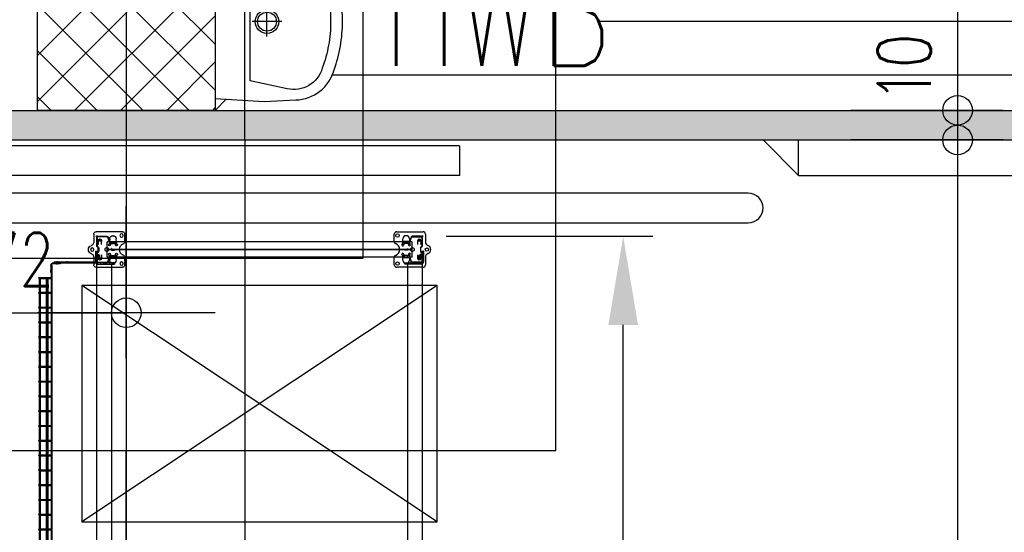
# Model space of a CAD drawing. Extents: x 34560 to 100229, y -303284 to -152113.
# Tile 31 of 74: x 82329 to 85654, y -275850 to -274117. Entities that reach past the tile are written whole.
import ezdxf
from ezdxf.enums import TextEntityAlignment as Align

# ---------------------------------------------------------------- set-up
doc = ezdxf.new("R2010")
doc.units = 0
doc.header["$LTSCALE"] = 100
doc.header["$PDMODE"] = 1
for name, pattern in [('A__G__-_-_RA_-A-$0$STRICHPUNKT', [25.4, 12.7, -6.35, 0, -6.35]), ('A_AGEG-_-____-A-$0$VERDECKT', [9.525, 6.35, -3.175]), ('A_AGEG-_-____-A-$0$VERDECKT2', [4.7625, 3.175, -1.5875]), ('MITTELLINIE', [2, 1.25, -0.25, 0.25, -0.25]), ('VERDECKT2', [0.1875, 0.125, -0.0625])]:
    doc.linetypes.add(name, pattern=pattern)
doc.layers.get('0').update_dxf_attribs({"linetype": 'CONTINUOUS'})
doc.layers.get('Defpoints').update_dxf_attribs({"linetype": 'CONTINUOUS'})
for name, color, linetype in [('A1-REFE-001---', 1, 'CONTINUOUS'), ('A__G__-_-_RA_-A-$0$A1-ACHS-RAS---', 7, 'A__G__-_-_RA_-A-$0$STRICHPUNKT'), ('A_AGEG-_-____-A-$0$A2-ANSI-EF----', 1, 'CONTINUOUS'), ('A_AGEG-_-____-A-$0$A2-TUER-SYM050', 6, 'CONTINUOUS'), ('A_AGEG-_-____-A-$0$A2-TUER-SYM100', 6, 'CONTINUOUS'), ('A_AGEG-_-____-A-$0$A2-TUER-SYM200', 6, 'CONTINUOUS'), ('A_AGEG-_-____-A-$0$A2-VERD-UNT---', 1, 'A_AGEG-_-____-A-$0$VERDECKT'), ('A_AGEG-_-____-A-$0$A2-WAND-BFT---', 3, 'CONTINUOUS'), ('A_AGEG-_-____-A-$0$A2-WAND-PAN---', 7, 'CONTINUOUS'), ('A_AGEG-_-____-A-$0$A3-BEMA-SS-100', 8, 'CONTINUOUS'), ('A_AGEG-_-____-A-$0$A3-DECK-HOE', 5, 'A_AGEG-_-____-A-$0$VERDECKT2'), ('A_AGEG-_-____-A-$0$A4-EINR-SAN---', 5, 'CONTINUOUS'), ('A_AGEG-_-____-A-$0$A4-LINI-EF----', 1, 'CONTINUOUS'), ('A_AGEG-_-____-A-$0$A5-SCHR-FT----', 81, 'CONTINUOUS'), ('A_AGEG-_-____-A-$0$A5-SCHR-PAN---', 5, 'CONTINUOUS'), ('BITO_BUILDING', 8, 'CONTINUOUS'), ('BITO_DIMENSION', 7, 'CONTINUOUS'), ('BITO_FUßPLATTE', 2, 'CONTINUOUS'), ('BITO_PACKAGING', 4, 'CONTINUOUS'), ('BITO_RACKING_STA', 1, 'CONTINUOUS'), ('BITO_TRAVERSEN', 3, 'CONTINUOUS'), ('BITO_ZUBEHÖR', 5, 'CONTINUOUS')]:
    doc.layers.add(name, color=color, linetype=linetype)
doc.styles.add('A_AGEG-_-____-A-$0$NORMAL', font='romans.shx', dxfattribs={"width": 0.75})
doc.styles.get("Standard").update_dxf_attribs({"font": 'ARIAL.TTF'})
doc.dimstyles.new('A_AGEG-_-____-A-$0$100A_BEM25', dxfattribs={"dimtxt": 25, "dimasz": 25, "dimexe": 0, "dimexo": 0, "dimgap": 0, "dimtad": 0, "dimzin": 0, "dimtxsty": 'A_AGEG-_-____-A-$0$NORMAL', "dimcen": 25, "dimse1": 1, "dimse2": 1, "dimclrd": 256, "dimclre": 256, "dimclrt": 210, "dimazin": 0, "dimtfac": 0.4, "dimtix": 1, "dimtofl": 0, "dimtmove": 0, "dimatfit": 3, "dimfxl": 0, "dimtvp": 0.8, "dimtolj": 1, "dimtzin": 0, "dimarcsym": 0})
doc.dimstyles.new('BITO_100', dxfattribs={"dimscale": 100, "dimtxt": 2.5, "dimasz": 3, "dimexe": 1, "dimexo": 1, "dimgap": 1, "dimtad": 1, "dimdsep": 46, "dimtxsty": 'Standard', "dimcen": 0.09, "dimclrd": 256, "dimclre": 256, "dimclrt": 256, "dimazin": 0, "dimtfac": 0.8, "dimtix": 1, "dimtofl": 0, "dimtmove": 0, "dimatfit": 3, "dimfxl": 0, "dimtolj": 1, "dimtzin": 0, "dimlwd": -1, "dimarcsym": 0})

# ---------------------------------------------------------------- blocks, each defined once
blk = doc.blocks.new('A_AGEG-_-____-A-$0$BFT_STUETZE_60')
at = {"layer": 'A_AGEG-_-____-A-$0$A5-SCHR-FT----'}
h = blk.add_hatch(dxfattribs=at)
h.set_pattern_fill('ANSI37', color=256, scale=3.464567, style=0)
h.set_pattern_definition([(45, (42883.72, -18623.774), (-7.7781746, 7.7781746), []), (135, (42883.72, -18623.774), (-7.7781746, -7.7781746), [])])
h.paths.add_polyline_path([(-30, -30), (30, -30), (30, 30), (-30, 30)])
at = {"layer": 'A_AGEG-_-____-A-$0$A2-WAND-BFT---'}
blk.add_lwpolyline([(-30, -30), (30, -30), (30, 30), (-30, 30)], close=True, dxfattribs=at)
blk = doc.blocks.new('A_AGEG-_-____-A-$0$sa-g-01')
for p, q in [((0, -22.5), (0, -12.5)), ((-5, -17.5), (5, -17.5))]:
    blk.add_line(p, q)
at = {"flags": 128}
for points in [[(-27, -16.6015), (-26.4768, -27.2145), (-26.4768, -27.2145, 0.158730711), (-23.49845, -35.35765, 0.158736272), (-16.2959, -40.1851), (-16.2959, -40.1851, 0.042676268), (-8.2683, -42.2893, 0.042789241), (0, -42.9982, 0.042790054), (8.2683, -42.2893, 0.042675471), (16.2959, -40.1851), (16.2959, -40.1851, 0.15873341), (23.49845, -35.35765, 0.158734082), (26.4768, -27.2145), (27, -16.6015), (26, 0), (-26, 0), (-27, -16.6015)], [(22.692, -24.3583), (22.692, -24.3583, -0.19122881), (21.56285, -31.65085, -0.191236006), (15.7394, -36.1833), (15.7394, -36.1833, -0.044175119), (7.9944, -38.2883, -0.044300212), (0, -38.998, -0.044300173), (-7.9944, -38.2883, -0.044175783), (-15.7394, -36.1833), (-15.7394, -36.1833, -0.191236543), (-21.56285, -31.65085, -0.191228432), (-22.692, -24.3583), (-19.9624, -11.8001), (19.9624, -11.8001), (22.692, -24.3583)]]:
    blk.add_lwpolyline(points, format="xyb", close=True, dxfattribs=at)
for radius in [4, 3.2]:
    blk.add_circle((0, -17.5), radius)
blk = doc.blocks.new('A_AGEG-_-____-A-$0$FA7')
at = {"layer": 'A_AGEG-_-____-A-$0$A2-VERD-UNT---'}
for points in [[(-145, -145), (145, -145), (145, 145), (-145, 145)], [(-80, -80), (80, -80), (80, 80), (-80, 80)], [(-40, -40), (40, -40), (40, 40), (-40, 40)]]:
    blk.add_lwpolyline(points, close=True, dxfattribs=at)
blk = doc.blocks.new('A_AGEG-_-____-A-$0$TCTBZ9T2C001RU1RU001')
at = {"layer": 'A_AGEG-_-____-A-$0$A2-TUER-SYM050'}
for p, q in [((-187.5, 10), (62.5, 10)), ((-187.5, 0), (-187.5, 10)), ((62.5, 0), (62.5, 10)), ((-187.5, 0), (62.5, 0))]:
    blk.add_line(p, q, dxfattribs=at)
at = {"layer": 'A_AGEG-_-____-A-$0$A2-TUER-SYM100'}
for p, q in [((-187.5, 10), (62.5, 10)), ((-187.5, 0), (-187.5, 10)), ((62.5, 0), (62.5, 10)), ((-187.5, 0), (62.5, 0))]:
    blk.add_line(p, q, dxfattribs=at)
at = {"layer": 'A_AGEG-_-____-A-$0$A2-TUER-SYM200'}
for p, q in [((-187.5, 10), (62.5, 10)), ((-187.5, 0), (-187.5, 10)), ((62.5, 0), (62.5, 10)), ((-187.5, 0), (62.5, 0))]:
    blk.add_line(p, q, dxfattribs=at)
blk = doc.blocks.new('A_AGEG-_-____-A-$0$TCTBZ9T2C2K1RU1RU2_1')
blk.add_blockref('A_AGEG-_-____-A-$0$TCTBZ9T2C001RU1RU001', (4.5, 12))
blk = doc.blocks.new('A_AGEG-_-____-A-$0$ARCH-BEMTICK')
blk.add_line((0.3, 0), (-0.3, 0))
blk.add_circle((0, 0), 0.05)
blk = doc.blocks.new('Fußplatte L mL DS')
at = {"color": 0, "linetype": 'ByBlock'}
for p, q in [((-60, -2), (-60, 87)), ((-52, 95), (-26.2, 95)), ((-36, 66.1), (-25.3, 66.5)), ((-25.3, 66.5), (-25.3, 66.5)), ((-25.3, 66.5), (-19.8, 66.5)), ((19.8, 66.5), (25.3, 66.5)), ((25.3, 66.5), (25.3, 66.5)), ((25.3, 66.5), (36, 66.1)), ((26.2, 95), (52, 95)), ((60, 87), (60, -2)), ((-46.5, 54.8), (-46.5, 55.2)), ((-25.3, 43.5), (-36, 43.9)), ((-25.3, 43.6), (-25.3, 66.4)), ((-20.3, 43.6), (-25.3, 43.6)), ((-19.8, 43.5), (-25.3, 43.5)), ((-25.3, 43.5), (-25.3, 43.5)), ((-20.3, 43.6), (-20.3, 66.4)), ((-20.3, 43.6), (-18.6, 43.5)), ((-2, 50.5), (-2, 59.5)), ((2.5, 50), (-1.5, 50)), ((-1, 59.5), (-1, 51)), ((-1, 51), (2.5, 51)), ((18.6, 66.5), (20.3, 66.4)), ((18.6, 43.5), (20.3, 43.6)), ((25.3, 43.5), (19.8, 43.5)), ((20.3, 66.4), (25.3, 66.4)), ((20.3, 43.6), (20.3, 66.4)), ((25.3, 43.6), (20.3, 43.6)), ((25.3, 43.6), (25.3, 66.4)), ((36, 43.9), (25.3, 43.5)), ((25.3, 43.5), (25.3, 43.5)), ((46.6, 55.2), (46.6, 54.8)), ((-35, 9), (-35, 12)), ((-33.1, 12), (-33.1, 9)), ((-31, 16), (-17.4, 16)), ((-17.4, 5), (-31, 5)), ((-26.8, 16), (-30.3, 16)), ((-30.3, 5), (-26.8, 5)), ((-29.6, 12), (-29.6, 9)), ((-20.2, 16), (-26.8, 16)), ((-26.8, 5), (-20.2, 5)), ((-17.4, 16), (-20.2, 16)), ((-17.4, 5), (-20.2, 5)), ((-17.4, 16), (-17.4, 16)), ((-17.4, 16), (-17.4, 16)), ((-17.4, 5), (-17.4, 5)), ((-17.4, 5), (-17.4, 5)), ((17.4, 16), (17.4, 16)), ((17.4, 16), (17.4, 16)), ((17.4, 16), (31, 16)), ((17.4, 16), (20.2, 16)), ((31, 5), (17.4, 5)), ((17.4, 5), (17.4, 5)), ((17.4, 5), (17.4, 5)), ((17.4, 5), (20.2, 5)), ((20.2, 16), (26.8, 16)), ((26.8, 5), (20.2, 5)), ((30.3, 16), (26.8, 16)), ((26.8, 5), (30.3, 5)), ((29.6, 12), (29.6, 9)), ((33.1, 12), (33.1, 9)), ((35, 12), (35, 9)), ((-26.2, -10), (-52, -10)), ((52, -10), (26.2, -10))]:
    blk.add_line(p, q, dxfattribs=at)
at = {"color": 0, "linetype": 'ByBlock', "ltscale": 9.523383}
for p, q in [((-25.3, 60.5), (-20.3, 60.5)), ((-25.3, 49.5), (-20.3, 49.5)), ((25.3, 60.5), (20.3, 60.5)), ((25.3, 49.5), (20.3, 49.5))]:
    blk.add_line(p, q, dxfattribs=at)
at = {"color": 0, "linetype": 'ByBlock'}
blk.add_lwpolyline([(-16.3, 63), (-16.4, 63), (-16.6, 63), (-16.8, 63.1), (-16.9, 63.1), (-17.1, 63.2), (-17.2, 63.3), (-17.4, 63.4), (-17.5, 63.5), (-17.6, 63.6), (-17.8, 63.7), (-17.9, 63.9), (-18, 64), (-18.1, 64.2), (-18.2, 64.4), (-18.3, 64.5), (-18.3, 64.7), (-18.4, 64.9), (-18.5, 65.1), (-18.5, 65.4), (-18.6, 65.6), (-18.6, 65.8), (-18.6, 66), (-18.6, 66.2), (-18.6, 66.5), (-20.3, 66.4), (-25.3, 66.4)], dxfattribs=at)
at = {"color": 0, "linetype": 'ByBlock', "flags": 128}
for points in [[(-18.6, 43.5), (-18.6, 43.8), (-18.6, 44), (-18.6, 44.2), (-18.6, 44.4), (-18.5, 44.6), (-18.5, 44.9), (-18.4, 45.1), (-18.3, 45.3), (-18.3, 45.5), (-18.2, 45.6), (-18.1, 45.8), (-18, 46), (-17.9, 46.1), (-17.8, 46.3), (-17.6, 46.4), (-17.5, 46.5), (-17.4, 46.6), (-17.2, 46.7), (-17.1, 46.8), (-16.9, 46.9), (-16.8, 46.9), (-16.6, 47), (-16.4, 47), (-16.3, 47)], [(-2, 59.5), (-2, 59.5), (-2, 59.6), (-2, 59.6), (-2, 59.7), (-2, 59.7), (-2, 59.7), (-2, 59.7), (-1.9, 59.8), (-1.9, 59.8), (-1.9, 59.8), (-1.9, 59.9), (-1.9, 59.9), (-1.8, 59.9), (-1.8, 59.9), (-1.8, 59.9), (-1.8, 59.9), (-1.7, 60), (-1.7, 60), (-1.7, 60), (-1.6, 60), (-1.6, 60), (-1.6, 60), (-1.5, 60), (-1.5, 60)], [(-1.5, 50), (-1.5, 50), (-1.6, 50), (-1.6, 50), (-1.6, 50), (-1.7, 50), (-1.7, 50), (-1.7, 50), (-1.8, 50.1), (-1.8, 50.1), (-1.8, 50.1), (-1.8, 50.1), (-1.9, 50.1), (-1.9, 50.1), (-1.9, 50.2), (-1.9, 50.2), (-1.9, 50.2), (-2, 50.3), (-2, 50.3), (-2, 50.3), (-2, 50.3), (-2, 50.4), (-2, 50.4), (-2, 50.5), (-2, 50.5)], [(-1.5, 60), (-1.5, 60), (-1.4, 60), (-1.4, 60), (-1.3, 60), (-1.3, 60), (-1.3, 60), (-1.2, 60), (-1.2, 59.9), (-1.2, 59.9), (-1.2, 59.9), (-1.1, 59.9), (-1.1, 59.9), (-1.1, 59.9), (-1.1, 59.8), (-1.1, 59.8), (-1, 59.8), (-1, 59.7), (-1, 59.7), (-1, 59.7), (-1, 59.7), (-1, 59.6), (-1, 59.6), (-1, 59.5), (-1, 59.5)], [(2.5, 51), (2.5, 51), (2.6, 51), (2.6, 51), (2.7, 51), (2.7, 51), (2.7, 51), (2.8, 51), (2.8, 50.9), (2.8, 50.9), (2.8, 50.9), (2.9, 50.9), (2.9, 50.9), (2.9, 50.9), (2.9, 50.8), (2.9, 50.8), (2.9, 50.8), (3, 50.8), (3, 50.7), (3, 50.7), (3, 50.7), (3, 50.6), (3, 50.6), (3, 50.5), (3, 50.5)], [(3, 50.5), (3, 50.5), (3, 50.4), (3, 50.4), (3, 50.3), (3, 50.3), (3, 50.3), (3, 50.3), (2.9, 50.2), (2.9, 50.2), (2.9, 50.2), (2.9, 50.1), (2.9, 50.1), (2.9, 50.1), (2.8, 50.1), (2.8, 50.1), (2.8, 50.1), (2.8, 50), (2.7, 50), (2.7, 50), (2.7, 50), (2.6, 50), (2.6, 50), (2.5, 50), (2.5, 50)], [(18.6, 66.5), (18.6, 66.2), (18.6, 66), (18.6, 65.8), (18.6, 65.6), (18.5, 65.4), (18.5, 65.1), (18.4, 64.9), (18.3, 64.7), (18.3, 64.5), (18.2, 64.4), (18.1, 64.2), (18, 64), (17.9, 63.9), (17.8, 63.7), (17.6, 63.6), (17.5, 63.5), (17.4, 63.4), (17.2, 63.3), (17.1, 63.2), (16.9, 63.1), (16.8, 63.1), (16.6, 63), (16.4, 63), (16.3, 63)], [(16.3, 47), (16.4, 47), (16.6, 47), (16.8, 46.9), (16.9, 46.9), (17.1, 46.8), (17.2, 46.7), (17.4, 46.6), (17.5, 46.5), (17.6, 46.4), (17.8, 46.3), (17.9, 46.1), (18, 46), (18.1, 45.8), (18.2, 45.6), (18.3, 45.5), (18.3, 45.3), (18.4, 45.1), (18.5, 44.9), (18.5, 44.6), (18.6, 44.4), (18.6, 44.2), (18.6, 44), (18.6, 43.8), (18.6, 43.5)]]:
    blk.add_lwpolyline(points, dxfattribs=at)
at = {"color": 0, "linetype": 'ByBlock'}
for centre, radius in [((-47.5, 84.2), 5.75), ((47.5, 84.2), 5.75), ((0, 34), 6.5), ((0, -15), 5.75)]:
    blk.add_circle(centre, radius, dxfattribs=at)
for centre, radius, start, end in [((-52, 87), 8, 90, 180), ((-26.2, 89), 6, 20.9248, 90), ((0, 99), 22, 200.9248, 339.0752), ((-16.2, 66.5), 3.5, 269.8363, 180), ((16.2, 66.5), 3.5, 0, 270.1637), ((26.2, 89), 6, 90, 159.0752), ((52, 87), 8, 0, 90), ((-35.6, 55.2), 10.9, 92, 180), ((-35.6, 54.8), 10.9, 180, 268), ((-16.3, 43.5), 3.5, 180.1637, 90), ((16.3, 43.5), 3.5, 90, 359.8363), ((35.7, 55.2), 10.9, 0, 88), ((35.7, 54.8), 10.9, 272, 0), ((-31, 12), 4, 90, 180), ((-31, 9), 4, 180, 270), ((31, 12), 4, 0, 90), ((31, 9), 4, 270, 0), ((-52, -2), 8, 180, 270), ((-26.2, -24), 14, 20.9248, 90), ((0, -14), 14, 200.9248, 339.0752), ((26.2, -24), 14, 90, 159.0752), ((52, -2), 8, 270, 0)]:
    blk.add_arc(centre, radius, start, end, dxfattribs=at)
for centre, major_axis, start_param, end_param in [((-30.3, 12), (0, 4), 0, 1.570796), ((-30.3, 9), (0, -4), 4.712389, 6.283185), ((-26.8, 12), (0, 4), 0, 1.570796), ((-26.8, 9), (0, -4), 4.712389, 6.283185), ((26.8, 12), (0, 4), 4.712389, 6.283185), ((26.8, 9), (0, -4), 0, 1.570796), ((30.3, 12), (0, 4), 4.712389, 6.283185), ((30.3, 9), (0, -4), 0, 1.570796)]:
    blk.add_ellipse(centre, major_axis=major_axis, ratio=0.707107, start_param=start_param, end_param=end_param, dxfattribs=at)
blk = doc.blocks.new('Stütze P2 ds')
at = {"color": 0}
for p, q in [((-25.5, 81.2), (-27.2, 81.2)), ((-27.2, 81.2), (-27.2, 60.9)), ((-27.2, 75.1), (-25.5, 75.1)), ((-25.5, 60.9), (-25.5, 81.2)), ((25.5, 81.2), (25.5, 60.9)), ((27.2, 81.2), (25.5, 81.2)), ((25.5, 75.1), (27.2, 75.1)), ((27.2, 60.9), (27.2, 81.2)), ((-45, 49.7), (-45, 19.2)), ((-43.2, 19.2), (-43.2, 49.7)), ((-28.9, 58.6), (-42.2, 53.7)), ((-41.6, 52.1), (-28.3, 56.9)), ((-25.5, 64.8), (-27.2, 64.8)), ((27.2, 64.8), (25.5, 64.8)), ((28.3, 56.9), (41.6, 52.1)), ((42.2, 53.7), (28.9, 58.6)), ((43.2, 49.7), (43.2, 19.2)), ((45, 19.2), (45, 49.7)), ((-47.5, 15), (-42.5, 15)), ((-45, 12.5), (-45, 17.5)), ((-12.8, 16.8), (-40.8, 16.8)), ((-40.8, 15), (-12.8, 15)), ((-9.7, 19.6), (-10.6, 18)), ((-9.1, 17.1), (-8.1, 18.8)), ((6, 21.8), (-6, 21.8)), ((-6, 20), (6, 20)), ((8.1, 18.8), (9.1, 17.1)), ((10.6, 18), (9.7, 19.6)), ((40.8, 16.8), (12.8, 16.8)), ((12.8, 15), (40.8, 15)), ((47.5, 15), (42.5, 15)), ((45, 12.5), (45, 17.5))]:
    blk.add_line(p, q, dxfattribs=at)
for centre, radius, start, end in [((-40.8, 49.7), 4.25, 110, 180), ((-40.8, 49.7), 2.5, 110, 180), ((-29.8, 60.9), 2.5, 290, 0), ((-29.8, 60.9), 4.25, 290, 0), ((29.8, 60.9), 4.25, 180, 250), ((29.8, 60.9), 2.5, 180, 250), ((40.8, 49.7), 2.5, 0, 70), ((40.8, 49.7), 4.25, 0, 70), ((-40.8, 19.2), 4.25, 180, 270), ((-40.8, 19.2), 2.5, 180, 270), ((-12.8, 19.2), 2.5, 270, 330), ((-12.8, 19.2), 4.25, 270, 330), ((-6, 17.5), 4.25, 90, 150), ((-6, 17.5), 2.5, 90, 150), ((6, 17.5), 4.25, 30, 90), ((6, 17.5), 2.5, 30, 90), ((12.8, 19.2), 4.25, 210, 270), ((12.8, 19.2), 2.5, 210, 270), ((40.8, 19.2), 4.25, 270, 0), ((40.8, 19.2), 2.5, 270, 0)]:
    blk.add_arc(centre, radius, start, end, dxfattribs=at)
blk = doc.blocks.new('*U431')
at = {"layer": 'BITO_ZUBEHÖR', "color": 0}
for p, q in [((-25.5, -1065), (-25.5, -35)), ((-25.5, -35), (-0.5, -35)), ((-0.5, -1065), (-0.5, -35)), ((0.5, -1065), (0.5, -35)), ((0.5, -35), (25.5, -35)), ((25.5, -1065), (25.5, -35)), ((-25.5, -1065), (-0.5, -1065)), ((0.5, -1065), (25.5, -1065))]:
    blk.add_line(p, q, dxfattribs=at)
at = {"color": 0, "xscale": -1, "rotation": 180}
blk.add_blockref('Stütze P2 ds', (0, 15), dxfattribs=at)
at = {"color": 0}
blk.add_blockref('Stütze P2 ds', (0, -1115), dxfattribs=at)
at = {"layer": 'BITO_FUßPLATTE', "xscale": -1, "rotation": 180}
blk.add_blockref('Fußplatte L mL DS', (0, 0), dxfattribs=at)
at = {"layer": 'BITO_FUßPLATTE'}
blk.add_blockref('Fußplatte L mL DS', (0, -1100), dxfattribs=at)
blk = doc.blocks.new('*U395')
at = {"layer": 'BITO_TRAVERSEN', "linetype": 'ByBlock'}
for p, q in [((0, 60), (0, 4)), ((0, 60), (4, 60)), ((4, 4), (4, 60)), ((-4, 0), (-40, 0)), ((-27.8, 7.5), (-26.8, 8.9)), ((-27.8, 0), (-27.8, 7.5)), ((-21.1, 9.9), (-22.4, 9.9)), ((-16.7, 8.9), (-15.7, 7.5)), ((-15.7, 0), (-15.7, 7.5)), ((-40, -4), (-40, 0)), ((-40, -4), (-4, -4))]:
    blk.add_line(p, q, dxfattribs=at)
at = {"layer": 'BITO_TRAVERSEN', "ltscale": 7.618686}
for p, q in [((0, 43), (4, 43)), ((0, 33), (4, 33)), ((0, 29), (4, 29)), ((0, 23), (4, 23)), ((0, 13), (4, 13))]:
    blk.add_line(p, q, dxfattribs=at)
at = {"layer": 'BITO_TRAVERSEN', "linetype": 'ByBlock', "ltscale": 9.825358}
blk.add_line((-21.8, 0), (-21.8, 8.8), dxfattribs=at)
at = {"layer": 'BITO_TRAVERSEN'}
blk.add_lwpolyline([(4, 50), (2698, 50), (2698, 0), (4, 0)], close=True, dxfattribs=at)
at = {"layer": 'BITO_TRAVERSEN', "linetype": 'ByBlock'}
for radius in [8, 4]:
    blk.add_arc((-4, 4), radius, 270, 0, dxfattribs=at)
for centre, major_axis, start_param, end_param in [((-22.4, 8.7), (-4.5, 0), 4.712389, 6.099926), ((-21.1, 8.7), (4.5, 0), 0.18326, 1.570796)]:
    blk.add_ellipse(centre, major_axis=major_axis, ratio=0.258819, start_param=start_param, end_param=end_param, dxfattribs=at)
blk = doc.blocks.new('*U396')
at = {"layer": 'BITO_TRAVERSEN', "linetype": 'ByBlock'}
for p, q in [((-40, 4), (-40, 0)), ((-40, 4), (-4, 4)), ((-4, 0), (-40, 0)), ((-27.8, 0), (-27.8, -7.5)), ((-15.7, 0), (-15.7, -7.5)), ((-27.8, -7.5), (-26.8, -8.9)), ((-21.1, -9.9), (-22.4, -9.9)), ((-16.7, -8.9), (-15.7, -7.5)), ((0, -60), (0, -4)), ((4, -4), (4, -60)), ((0, -60), (4, -60))]:
    blk.add_line(p, q, dxfattribs=at)
at = {"layer": 'BITO_TRAVERSEN', "linetype": 'ByBlock', "ltscale": 9.825358}
blk.add_line((-21.8, 0), (-21.8, -8.8), dxfattribs=at)
at = {"layer": 'BITO_TRAVERSEN', "ltscale": 7.618686}
for p, q in [((0, -13), (4, -13)), ((0, -23), (4, -23)), ((0, -29), (4, -29)), ((0, -33), (4, -33)), ((0, -43), (4, -43))]:
    blk.add_line(p, q, dxfattribs=at)
at = {"layer": 'BITO_TRAVERSEN'}
blk.add_lwpolyline([(4, -50), (2698, -50), (2698, 0), (4, 0)], close=True, dxfattribs=at)
at = {"layer": 'BITO_TRAVERSEN', "linetype": 'ByBlock'}
for radius in [8, 4]:
    blk.add_arc((-4, -4), radius, 0, 90, dxfattribs=at)
at = {"layer": 'BITO_TRAVERSEN', "linetype": 'ByBlock', "extrusion": (0, 0, -1)}
for centre, major_axis, start_param, end_param in [((-22.4, -8.7), (-4.5, 0), 4.712389, 6.099926), ((-21.1, -8.7), (4.5, 0), 0.18326, 1.570796)]:
    blk.add_ellipse(centre, major_axis=major_axis, ratio=0.258819, start_param=start_param, end_param=end_param, dxfattribs=at)
blk = doc.blocks.new('*U98')
at = {"color": 0}
for p, q in [((1200, 0), (0, 800)), ((1200, 800), (0, 0))]:
    blk.add_line(p, q, dxfattribs=at)
blk.add_lwpolyline([(0, 0), (1200, 0), (1200, 800), (0, 800)], close=True, dxfattribs=at)
blk = doc.blocks.new('Pos. 3.1 DS')
at = {"layer": 'BITO_PACKAGING'}
blk.add_blockref('*U98', (-50, -966), dxfattribs=at)
at = {"layer": 'BITO_RACKING_STA', "rotation": 90}
blk.add_blockref('*U431', (0, -45), dxfattribs=at)
at = {"layer": 'BITO_RACKING_STA', "color": 3, "rotation": 270}
for name, p in [('*U395', (0, -90)), ('*U396', (1100, -90))]:
    blk.add_blockref(name, p, dxfattribs=at)
blk = doc.blocks.new('*U407')
at = {"layer": 'BITO_ZUBEHÖR', "color": 0}
for p, q in [((-31, 0), (-7, 0)), ((-31, -3), (-31, 0)), ((-25.8, 5.3), (-25.4, 5.8)), ((-25.8, 0), (-25.8, 5.3)), ((-19.1, 6.8), (-20.9, 6.8)), ((-14.6, 5.8), (-14.2, 5.3)), ((-14.2, 0), (-14.2, 5.3)), ((-31, -3), (-7, -3)), ((-3, -144), (-3, -7)), ((0, -144), (0, -7)), ((0, -144), (-3, -144))]:
    blk.add_line(p, q, dxfattribs=at)
at = {"layer": 'BITO_ZUBEHÖR', "color": 4, "linetype": 'VERDECKT2'}
for p, q in [((-25.8, -3), (-25.8, 0)), ((-14.2, 0), (-14.2, -3)), ((0, -76.5), (-3, -76.5)), ((-3, -123.5), (0, -123.5)), ((-3, -130.8), (0, -130.8)), ((-3, -137.2), (0, -137.2))]:
    blk.add_line(p, q, dxfattribs=at)
at = {"layer": 'BITO_ZUBEHÖR', "color": 5, "linetype": 'MITTELLINIE'}
for p, q in [((-20, -1), (-20, 7.8)), ((2.5, -100), (-5.5, -100)), ((-5.5, -134), (2.5, -134))]:
    blk.add_line(p, q, dxfattribs=at)
at = {"layer": 'BITO_ZUBEHÖR', "color": 0}
for radius in [7, 4]:
    blk.add_arc((-7, -7), radius, 0, 90, dxfattribs=at)
for centre, major_axis, start_param, end_param in [((-20.9, 5.6), (-4.5, 0), 4.712389, 6.099926), ((-19.1, 5.6), (4.5, 0), 0.18326, 1.570796)]:
    blk.add_ellipse(centre, major_axis=major_axis, ratio=0.258819, start_param=start_param, end_param=end_param, dxfattribs=at)
blk = doc.blocks.new('Gittersegment 2700_ds')
at = {"color": 5, "linetype": 'ByBlock'}
blk.add_line((5, 0), (-1, 0), dxfattribs=at)
at = {"color": 0, "linetype": 'ByBlock'}
for p, q in [((1, 10.5), (3, 10.5)), ((1, -13.9), (1, 10.5)), ((3, 3.5), (1, 3.5)), ((3, 10.5), (3, -13.9)), ((3, -3.5), (1, -3.5)), ((8, -18.9), (9.3, -18.9)), ((9.3, -20.9), (8, -20.9)), ((8.5, -15.8), (8.5, -18.8)), ((2693.5, -15.8), (8.5, -15.8)), ((9.7, -18.8), (8.5, -18.8)), ((2669.6, -18.8), (23.9, -18.8)), ((24.5, -18.9), (32.4, -18.9)), ((32.4, -20.9), (24.5, -20.9)), ((32.4, -18.9), (32.4, -20.9)), ((49.3, -34.5), (49.3, -31.5)), ((49.3, -31.5), (49.5, -31.5)), ((49.5, -60.6), (49.5, -20.6)), ((52.5, -60.6), (52.5, -20.6)), ((52.5, -31.5), (99.5, -31.5)), ((99.5, -60.6), (99.5, -20.6)), ((102.5, -60.6), (102.5, -20.6)), ((102.5, -31.5), (149.5, -31.5)), ((149.5, -60.6), (149.5, -20.6)), ((152.5, -60.6), (152.5, -20.6)), ((152.5, -31.5), (199.5, -31.5)), ((199.5, -60.6), (199.5, -20.6)), ((202.5, -60.6), (202.5, -20.6)), ((202.5, -31.5), (249.5, -31.5)), ((249.5, -60.6), (249.5, -20.6)), ((252.5, -60.6), (252.5, -20.6)), ((252.5, -31.5), (299.5, -31.5)), ((299.5, -60.6), (299.5, -20.6)), ((302.5, -60.6), (302.5, -20.6)), ((302.5, -31.5), (349.5, -31.5)), ((349.5, -60.6), (349.5, -20.6)), ((352.5, -60.6), (352.5, -20.6)), ((352.5, -31.5), (399.5, -31.5)), ((399.5, -60.6), (399.5, -20.6)), ((402.5, -60.6), (402.5, -20.6)), ((402.5, -31.5), (449.5, -31.5)), ((449.5, -60.6), (449.5, -20.6)), ((452.5, -60.6), (452.5, -20.6)), ((452.5, -31.5), (499.5, -31.5)), ((499.5, -60.6), (499.5, -20.6)), ((502.5, -60.6), (502.5, -20.6)), ((502.5, -31.5), (549.5, -31.5)), ((549.5, -60.6), (549.5, -20.6)), ((552.5, -60.6), (552.5, -20.6)), ((552.5, -31.5), (599.5, -31.5)), ((599.5, -60.6), (599.5, -20.6)), ((602.5, -60.6), (602.5, -20.6)), ((602.5, -31.5), (649.5, -31.5)), ((649.5, -60.6), (649.5, -20.6)), ((652.5, -60.6), (652.5, -20.6)), ((652.5, -31.5), (699.5, -31.5)), ((699.5, -60.6), (699.5, -20.6)), ((702.5, -60.6), (702.5, -20.6)), ((702.5, -31.5), (749.5, -31.5)), ((749.5, -60.6), (749.5, -20.6)), ((752.5, -60.6), (752.5, -20.6)), ((752.5, -31.5), (799.5, -31.5)), ((799.5, -60.6), (799.5, -20.6)), ((802.5, -60.6), (802.5, -20.6)), ((802.5, -31.5), (849.5, -31.5)), ((849.5, -60.6), (849.5, -20.6)), ((852.5, -60.6), (852.5, -20.6)), ((852.5, -31.5), (899.5, -31.5)), ((899.5, -60.6), (899.5, -20.6)), ((902.5, -60.6), (902.5, -20.6)), ((902.5, -31.5), (949.5, -31.5)), ((49.3, -36.9), (49.3, -34.5)), ((49.3, -34.5), (49.5, -34.5)), ((49.3, -36.9), (49.5, -36.9)), ((49.3, -59.8), (49.3, -56.8)), ((49.3, -56.8), (49.5, -56.8)), ((49.3, -59.8), (49.5, -59.8)), ((52.5, -34.5), (99.5, -34.5)), ((52.5, -36.9), (99.5, -36.9)), ((52.5, -56.8), (99.5, -56.8)), ((52.5, -59.8), (99.5, -59.8)), ((102.5, -34.5), (149.5, -34.5)), ((102.5, -36.9), (149.5, -36.9)), ((102.5, -56.8), (149.5, -56.8)), ((102.5, -59.8), (149.5, -59.8)), ((152.5, -34.5), (199.5, -34.5)), ((152.5, -36.9), (199.5, -36.9)), ((152.5, -56.8), (199.5, -56.8)), ((152.5, -59.8), (199.5, -59.8)), ((202.5, -34.5), (249.5, -34.5)), ((202.5, -36.9), (249.5, -36.9)), ((202.5, -56.8), (249.5, -56.8)), ((202.5, -59.8), (249.5, -59.8)), ((252.5, -34.5), (299.5, -34.5)), ((252.5, -36.9), (299.5, -36.9)), ((252.5, -56.8), (299.5, -56.8)), ((252.5, -59.8), (299.5, -59.8)), ((302.5, -34.5), (349.5, -34.5)), ((302.5, -36.9), (349.5, -36.9)), ((302.5, -56.8), (349.5, -56.8)), ((302.5, -59.8), (349.5, -59.8)), ((352.5, -34.5), (399.5, -34.5)), ((352.5, -36.9), (399.5, -36.9)), ((352.5, -56.8), (399.5, -56.8)), ((352.5, -59.8), (399.5, -59.8)), ((402.5, -34.5), (449.5, -34.5)), ((402.5, -36.9), (449.5, -36.9)), ((402.5, -56.8), (449.5, -56.8)), ((402.5, -59.8), (449.5, -59.8)), ((452.5, -34.5), (499.5, -34.5)), ((452.5, -36.9), (499.5, -36.9)), ((452.5, -56.8), (499.5, -56.8)), ((452.5, -59.8), (499.5, -59.8)), ((502.5, -34.5), (549.5, -34.5)), ((502.5, -36.9), (549.5, -36.9)), ((502.5, -56.8), (549.5, -56.8)), ((502.5, -59.8), (549.5, -59.8)), ((552.5, -34.5), (599.5, -34.5)), ((552.5, -36.9), (599.5, -36.9)), ((552.5, -56.8), (599.5, -56.8)), ((552.5, -59.8), (599.5, -59.8)), ((602.5, -34.5), (649.5, -34.5)), ((602.5, -36.9), (649.5, -36.9)), ((602.5, -56.8), (649.5, -56.8)), ((602.5, -59.8), (649.5, -59.8)), ((652.5, -34.5), (699.5, -34.5)), ((652.5, -36.9), (699.5, -36.9)), ((652.5, -56.8), (699.5, -56.8)), ((652.5, -59.8), (699.5, -59.8)), ((702.5, -34.5), (749.5, -34.5)), ((702.5, -36.9), (749.5, -36.9)), ((702.5, -56.8), (749.5, -56.8)), ((702.5, -59.8), (749.5, -59.8)), ((752.5, -34.5), (799.5, -34.5)), ((752.5, -36.9), (799.5, -36.9)), ((752.5, -56.8), (799.5, -56.8)), ((752.5, -59.8), (799.5, -59.8)), ((802.5, -34.5), (849.5, -34.5)), ((802.5, -36.9), (849.5, -36.9)), ((802.5, -56.8), (849.5, -56.8)), ((802.5, -59.8), (849.5, -59.8)), ((852.5, -34.5), (899.5, -34.5)), ((852.5, -36.9), (899.5, -36.9)), ((852.5, -56.8), (899.5, -56.8)), ((852.5, -59.8), (899.5, -59.8)), ((902.5, -34.5), (949.5, -34.5)), ((902.5, -36.9), (949.5, -36.9)), ((902.5, -56.8), (949.5, -56.8)), ((902.5, -59.8), (949.5, -59.8))]:
    blk.add_line(p, q, dxfattribs=at)
for centre in [(51, -20.6), (101, -20.6), (151, -20.6), (201, -20.6), (251, -20.6), (301, -20.6), (351, -20.6), (401, -20.6), (451, -20.6), (501, -20.6), (551, -20.6), (601, -20.6), (651, -20.6), (701, -20.6), (751, -20.6), (801, -20.6), (851, -20.6), (901, -20.6)]:
    blk.add_circle(centre, 1.5, dxfattribs=at)
for centre, radius, start, end in [((8, -13.9), 7, 180, 270), ((8, -13.9), 5, 180, 270), ((9.3, -16.9), 2, 270, 292.3453), ((9.3, -16.9), 4, 270, 292.3453), ((16.9, -35.4), 18, 67.6547, 112.3453), ((16.9, -35.4), 16, 67.6547, 112.3453), ((24.5, -16.9), 4, 247.6547, 270), ((24.5, -16.9), 2, 247.6547, 270), ((51, -60.6), 1.5, 180, 0), ((101, -60.6), 1.5, 180, 0), ((151, -60.6), 1.5, 180, 0), ((201, -60.6), 1.5, 180, 0), ((251, -60.6), 1.5, 180, 0), ((301, -60.6), 1.5, 180, 0), ((351, -60.6), 1.5, 180, 0), ((401, -60.6), 1.5, 180, 0), ((451, -60.6), 1.5, 180, 0), ((501, -60.6), 1.5, 180, 0), ((551, -60.6), 1.5, 180, 0), ((601, -60.6), 1.5, 180, 0), ((651, -60.6), 1.5, 180, 0), ((701, -60.6), 1.5, 180, 0), ((751, -60.6), 1.5, 180, 0), ((801, -60.6), 1.5, 180, 0), ((851, -60.6), 1.5, 180, 0), ((901, -60.6), 1.5, 180, 0)]:
    blk.add_arc(centre, radius, start, end, dxfattribs=at)
blk = doc.blocks.new('*U404')
at = {"layer": 'BITO_ZUBEHÖR'}
blk.add_blockref('Gittersegment 2700_ds', (0, 0), dxfattribs=at)
blk = doc.blocks.new('*D374')
at = {"layer": 'BITO_DIMENSION', "lineweight": -2}
for p, q in [((83769.8, -274849.3), (84467, -274849.3)), ((83769.8, -284307.3), (84467, -284307.3))]:
    blk.add_line(p, q, dxfattribs=at)
at = {"layer": 'BITO_DIMENSION'}
blk.add_line((84367, -284007.3), (84367, -275149.3), dxfattribs=at)
for points in [[(84317, -275149.3), (84417, -275149.3), (84367, -274849.3)], [(84317, -284007.3), (84417, -284007.3), (84367, -284307.3)]]:
    blk.add_solid(points, dxfattribs=at)
at = {"layer": 'Defpoints', "color": 0}
for p in [(83669.8, -274849.3), (84367, -274849.3), (83669.8, -284307.3)]:
    blk.add_point(p, dxfattribs=at)
at = {"layer": 'BITO_DIMENSION', "insert": (84139.3, -279578.3), "char_height": 250, "attachment_point": 5, "rotation": 90}
blk.add_mtext('\\A1;2x1802+2x2702+5x90=9458', dxfattribs=at)
blk = doc.blocks.new('EG-A-008 GR')
at = {"layer": 'A_AGEG-_-____-A-$0$A5-SCHR-PAN---'}
h = blk.add_hatch(dxfattribs=at)
h.set_pattern_fill('HONEY', color=256, scale=1.5748, angle=45, style=0)
h.set_pattern_definition([(45, (1492, -3339.1066), (2.241435, 8.3651456), [4.99999, -9.99998]), (165, (1492, -3339.1066), (-8.365146, -2.2414332), [4.99999, -9.99998]), (105, (1492, -3339.1066), (-6.123711, 6.1237124), [-9.99998, 4.99999])])
h.paths.add_polyline_path([(301.5, 2790.89), (1522, 2790.89), (1522, 2780.89), (301.5, 2780.89)])
at = {"layer": 'A__G__-_-_RA_-A-$0$A1-ACHS-RAS---'}
for p, q in [((372, 3258.94), (372, -63.75)), ((1801.36, 2820.89), (-88.31, 2820.89))]:
    blk.add_line(p, q, dxfattribs=at)
at = {"layer": 'A_AGEG-_-____-A-$0$A2-ANSI-EF----'}
for p, q in [((441.58, 2802.89), (1450, 2802.89)), ((405.77, 2794.67), (402, 2790.89)), ((599, 2768.89), (587, 2780.89)), ((599, 2768.89), (599, 2780.89)), ((599, 2768.89), (1510, 2768.89))]:
    blk.add_line(p, q, dxfattribs=at)
blk.add_lwpolyline([(299, 2752.89), (582, 2752.89, 1), (582, 2762.89), (299, 2762.89, 1)], format="xyb", close=True, dxfattribs=at)
at = {"layer": 'A_AGEG-_-____-A-$0$A2-WAND-PAN---'}
for p, q in [((301.5, 2790.89), (1522, 2790.89)), ((301.5, 2780.89), (1522, 2780.89))]:
    blk.add_line(p, q, dxfattribs=at)
at = {"layer": 'A_AGEG-_-____-A-$0$A3-BEMA-SS-100'}
for p, q in [((652.69, 3258.94), (652.69, -63.75)), ((668.12, 2790.89), (616.69, 2790.89)), ((668.12, 2780.89), (616.69, 2780.89)), ((372, 2707.05), (372, 2758.48)), ((44, 2722.48), (372, 2722.48)), ((372, 2624.33), (372, 2675.76))]:
    blk.add_line(p, q, dxfattribs=at)
at = {"layer": 'A_AGEG-_-____-A-$0$A3-DECK-HOE'}
blk.add_line((412, 2780.89), (412, -63.75), dxfattribs=at)
blk.add_lwpolyline([(163.81, -63.75), (412, 2780.89)], dxfattribs=at)
at = {"rotation": 180}
blk.add_blockref('A_AGEG-_-____-A-$0$TCTBZ9T2C2K1RU1RU2_1', (301.5, 2790.89), dxfattribs=at)
at = {"layer": 'A_AGEG-_-____-A-$0$A2-VERD-UNT---'}
blk.add_blockref('A_AGEG-_-____-A-$0$FA7', (372, 2820.89), dxfattribs=at)
at = {"layer": 'A_AGEG-_-____-A-$0$A2-WAND-BFT---', "xscale": -1, "rotation": 180}
blk.add_blockref('A_AGEG-_-____-A-$0$BFT_STUETZE_60', (372, 2820.89), dxfattribs=at)
at = {"layer": 'A_AGEG-_-____-A-$0$A3-BEMA-SS-100', "xscale": 100, "yscale": 100, "rotation": 90}
for p in [(652.69, 2790.89), (652.69, 2780.89)]:
    blk.add_blockref('A_AGEG-_-____-A-$0$ARCH-BEMTICK', p, dxfattribs=at)
at = {"layer": 'A_AGEG-_-____-A-$0$A3-BEMA-SS-100', "xscale": 100, "yscale": 100}
blk.add_blockref('A_AGEG-_-____-A-$0$ARCH-BEMTICK', (372, 2722.48), dxfattribs=at)
at = {"layer": 'A_AGEG-_-____-A-$0$A4-EINR-SAN---', "rotation": 90}
blk.add_blockref('A_AGEG-_-____-A-$0$sa-g-01', (402, 2820.89), dxfattribs=at)
at = {"layer": 'A_AGEG-_-____-A-$0$A3-BEMA-SS-100', "color": 10, "style": 'A_AGEG-_-____-A-$0$NORMAL', "width": 0.75}
blk.add_text('10', height=18, rotation=90, dxfattribs=at).set_placement((634.69, 2805.23), align=Align.MIDDLE_CENTER)
blk.add_text('72', height=18, dxfattribs=at).set_placement((336, 2740.48), align=Align.MIDDLE_CENTER)
at = {"layer": 'A_AGEG-_-____-A-$0$A4-EINR-SAN---', "style": 'A_AGEG-_-____-A-$0$NORMAL', "width": 0.75}
blk.add_text('HWB', height=36, dxfattribs=at).set_placement((458.47, 2806))
at = {"layer": 'A_AGEG-_-____-A-$0$A4-LINI-EF----'}
blk.add_leader([(0, 926.9), (1657, 2902.3)], dimstyle='A_AGEG-_-____-A-$0$100A_BEM25', override={"dimgap": 0, "dimtad": 0}, dxfattribs=at)

msp = doc.modelspace()

# ---------------------------------------------------------------- linework, layer by layer
at = {"layer": 'A1-REFE-001---', "color": 6}
msp.add_line((82589.319, -274939.332), (82464.319, -274939.332), dxfattribs=at)

# ---------------------------------------------------------------- block references
at = {"layer": 'BITO_BUILDING', "color": 6, "xscale": 10, "yscale": 10, "zscale": 10}
msp.add_blockref('EG-A-008 GR', (78969.319, -302332.766), dxfattribs=at)
at = {"layer": 'BITO_RACKING_STA'}
msp.add_blockref('Pos. 3.1 DS', (82589.319, -274849.332), dxfattribs=at)
at = {"layer": 'BITO_RACKING_STA', "color": 5, "rotation": 270}
for name, p in [('*U407', (82589.319, -274939.332)), ('*U404', (82455.319, -274939.332))]:
    msp.add_blockref(name, p, dxfattribs=at)

# ---------------------------------------------------------------- dimensions: what is measured, and where the dimension line sits
at = {"layer": 'BITO_DIMENSION'}
dim = msp.add_linear_dim(base=(84366.968, -274849.332), p1=(83669.832, -284307.332), p2=(83669.832, -274849.332), angle=90, text='2x1802+2x2702+5x90=<>', dimstyle='BITO_100', override={"dimtmove": 1}, dxfattribs=at)
dim.commit()
dim.dimension.update_dxf_attribs({"geometry": '*D374', "text_midpoint": (84139.325, -279578.332)})

doc.saveas('drawing.dxf')
